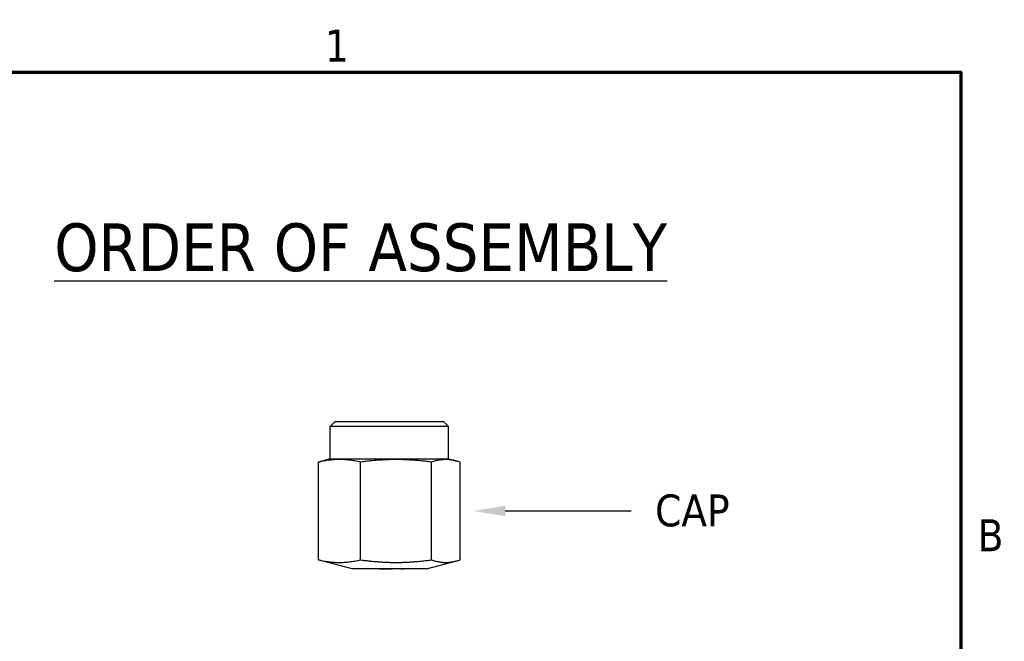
# Model space of a CAD drawing. Header units: inches. Extents: x 0.2 to 10.9, y 0.3 to 8.6.
# Tile 17 of 17: x 7.1 to 10.8, y 6.2 to 8.5. Entities that reach past the tile are written whole.
import ezdxf
from ezdxf import colors
from ezdxf.entities.mleader import LeaderData, LeaderLine
from ezdxf.math import Vec2, Vec3

# ---------------------------------------------------------------- set-up
doc = ezdxf.new("R2010")
doc.units = ezdxf.units.IN
doc.header["$MEASUREMENT"] = 0
doc.layers.add('Border (ANSI)', color=7, linetype='Continuous', lineweight=70)
doc.layers.add('Geometry', color=255, linetype='Continuous', lineweight=25)
doc.layers.add('Dimensions', color=250, linetype='Continuous')
doc.styles.add('Note Text (ANSI)', font='tahoma.ttf')
doc.styles.get("Standard").update_dxf_attribs({"font": 'tahoma.ttf'})

# ---------------------------------------------------------------- blocks, each defined once
blk = doc.blocks.new('new block')
at = {"layer": 'Border (ANSI)', "flags": 128}
blk.add_lwpolyline([(0, 0), (0, 7.74), (10.24, 7.74), (10.24, 0), (0, 0)], dxfattribs=at)
at = {"layer": 'Border (ANSI)', "char_height": 0.12, "attachment_point": 7, "style": 'Note Text (ANSI)'}
for s, insert in [('1', (7.8429, 7.78)), ('B', (10.3034, 5.935))]:
    blk.add_mtext(s, dxfattribs=dict(at, insert=insert))

msp = doc.modelspace()

# ---------------------------------------------------------------- linework, layer by layer
at = {"layer": 'Geometry'}
for p, q in [((8.2904, 7.0127), (8.2716, 6.9939)), ((8.7179, 6.9939), (8.2716, 6.9939)), ((8.2716, 6.8715), (8.2716, 6.9939)), ((8.2904, 7.0127), (8.6991, 7.0127)), ((8.6991, 7.0127), (8.7179, 6.9939)), ((8.7179, 6.8715), (8.7179, 6.9939)), ((8.2716, 6.8715), (8.2407, 6.8632)), ((8.2716, 6.8715), (8.7179, 6.8715)), ((8.7179, 6.8715), (8.7488, 6.8632)), ((8.2279, 6.491), (8.2279, 6.8594)), ((8.3865, 6.491), (8.3865, 6.8594)), ((8.6534, 6.491), (8.6534, 6.8594)), ((8.7616, 6.491), (8.7616, 6.8594)), ((8.3543, 6.457), (8.2407, 6.4871)), ((8.6352, 6.457), (8.7488, 6.4871)), ((8.4554, 6.457), (8.3543, 6.457)), ((8.5501, 6.457), (8.4554, 6.457)), ((8.6352, 6.457), (8.5513, 6.457))]:
    msp.add_line(p, q, dxfattribs=at)
for points, weights in [([(8.3865, 6.8594), (8.3072, 6.8772), (8.2279, 6.8594)], [1.07699465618, 1.24360630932, 1.07699465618]), ([(8.6534, 6.8594), (8.5199, 6.8772), (8.3865, 6.8594)], [1.07699465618, 1.24360630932, 1.07699465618]), ([(8.7616, 6.8594), (8.7075, 6.8772), (8.6534, 6.8594)], [1.07699465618, 1.24360630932, 1.07699465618]), ([(8.2279, 6.8594), (8.2344, 6.8616), (8.2407, 6.8632)], [1.07699465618, 1.09482631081, 1.10884109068]), ([(8.2279, 6.491), (8.3072, 6.4731), (8.3865, 6.491)], [1.07699465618, 1.24360630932, 1.07699465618]), ([(8.2407, 6.4871), (8.2344, 6.4888), (8.2279, 6.491)], [1.10884109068, 1.09482631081, 1.07699465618]), ([(8.3865, 6.491), (8.5199, 6.4731), (8.6534, 6.491)], [1.07699465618, 1.24360630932, 1.07699465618]), ([(8.6534, 6.491), (8.7075, 6.4731), (8.7616, 6.491)], [1.07699465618, 1.24360630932, 1.07699465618])]:
    msp.add_rational_spline(points, weights, degree=2, dxfattribs=at)
for points, knots in [([(8.4554, 6.457), (8.4598, 6.4571), (8.4643, 6.4571), (8.4688, 6.4572), (8.4733, 6.4573), (8.4778, 6.4574), (8.4824, 6.4574), (8.488, 6.4575), (8.4938, 6.4576), (8.4995, 6.4577), (8.5085, 6.4578), (8.5176, 6.458), (8.5265, 6.4581)], [0.8595997, 0.8595997, 0.8595997, 0.8595997, 0.8832611, 0.8832611, 0.8832611, 0.9065827, 0.9065827, 0.9065827, 0.935453, 0.935453, 0.935453, 0.9810364, 0.9810364, 0.9810364, 0.9810364]), ([(8.5266, 6.4582), (8.5309, 6.458), (8.5352, 6.4578), (8.5434, 6.4574), (8.5473, 6.4571), (8.5512, 6.4569)], [0.00013721, 0.00013721, 0.00013721, 0.00013721, 0.02382731, 0.02382731, 0.04738949, 0.04738949, 0.04738949, 0.04738949])]:
    msp.add_open_spline(points, degree=3, knots=knots, dxfattribs=at)

# ---------------------------------------------------------------- block references
at = {"layer": 'Dimensions'}
msp.add_blockref('new block', (0.4096, 0.5887), dxfattribs=at)

# ---------------------------------------------------------------- texts
at = {"layer": 'Dimensions', "insert": (8.3869, 7.6672), "char_height": 0.18, "width": 4.354892, "attachment_point": 5, "style": 'Note Text (ANSI)'}
msp.add_mtext('{\\LORDER OF ASSEMBLY}', dxfattribs=at)

# ---------------------------------------------------------------- leaders
at = {"layer": 'Dimensions'}
ml = msp.add_multileader_mtext('Standard', dxfattribs=at)
ml.set_content('CAP', color=256)
ml.set_leader_properties()
ml.build(insert=Vec2(0, 0))
ml.multileader.update_dxf_attribs({"text_left_attachment_type": 2, "text_right_attachment_type": 2, "dogleg_length": 0.36, "arrow_head_size": 0.12})
ctx = ml.context
ctx.base_point, ctx.char_height, ctx.arrow_head_size, ctx.landing_gap_size, ctx.plane_origin = Vec3(9.4067, 6.6752), 0.12, 0.12, 0.09, Vec3(8.7616, 6.6752)
ctx.left_attachment, ctx.right_attachment = 2, 2
notes = []
notes.append((ctx, [(0, (1, 1, 0), (9.2373, 6.6752), (1, 0), 0.1694, [(0, [(8.8116, 6.6752)], 0, [])])]))
ctx.mtext.insert, ctx.mtext.flow_direction = Vec3(9.4967, 6.7374), 5
for ctx, leaders in notes:
    for number, flags, end, landing, length, lines in leaders:
        leader = LeaderData()
        leader.index, (leader.has_last_leader_line, leader.has_dogleg_vector, leader.attachment_direction) = number, flags
        leader.last_leader_point, leader.dogleg_vector, leader.dogleg_length = Vec3(end), Vec3(landing), length
        for number, points, colour, breaks in lines:
            line = LeaderLine()
            line.index, line.vertices, line.color, line.breaks = number, Vec3.list(points), colors.encode_raw_color(colour), breaks
            leader.lines.append(line)
        ctx.leaders.append(leader)

doc.saveas('drawing.dxf')
